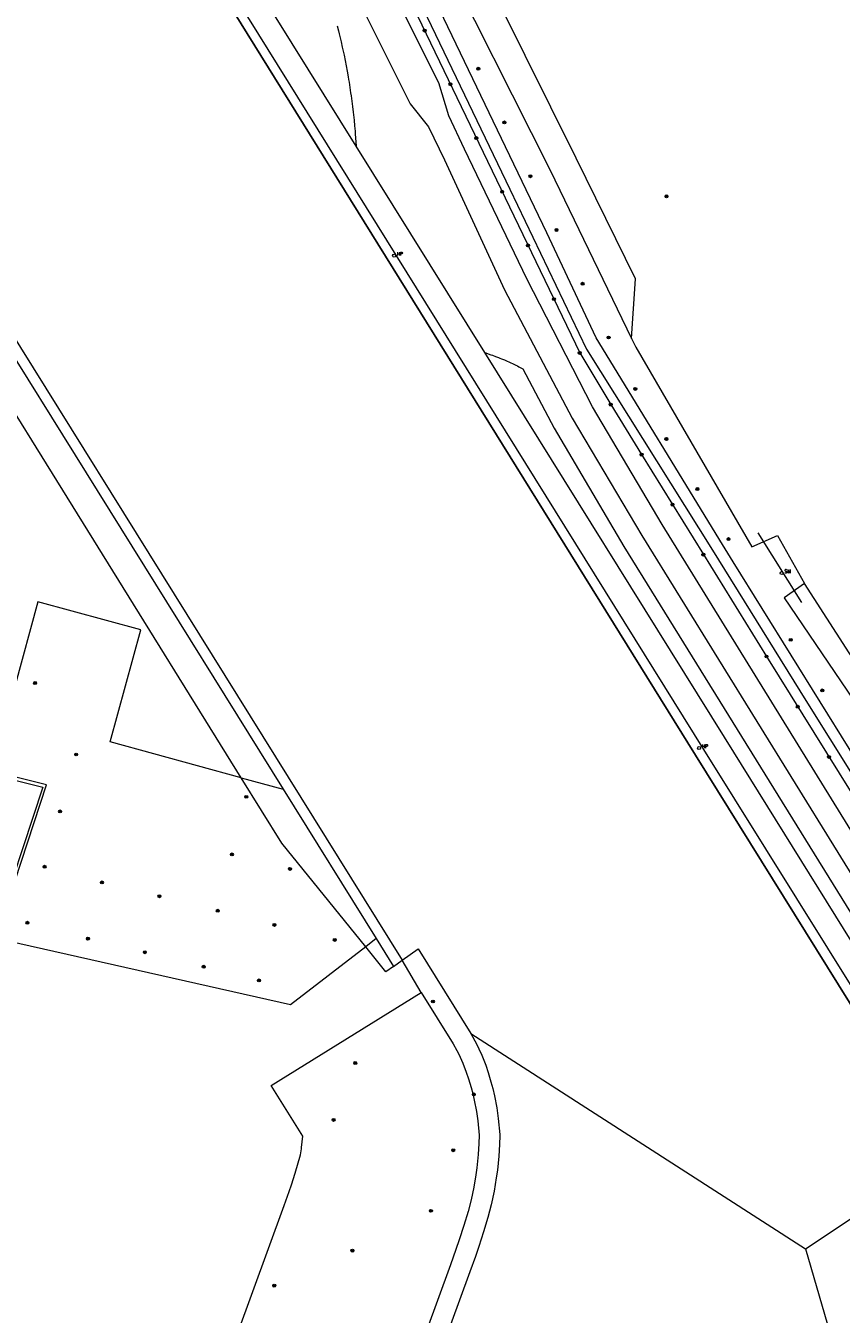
# Model space of a CAD drawing. Header units: metres. Extents: x 138165 to 154469, y 480134 to 494189.
# Tile 200 of 256: x 147136 to 147274, y 485273 to 485492. Entities that reach past the tile are written whole.
import ezdxf

# ---------------------------------------------------------------- set-up
doc = ezdxf.new("R2010")
doc.units = ezdxf.units.M
doc.header["$LTSCALE"] = 0.001
doc.header["$MEASUREMENT"] = 0
for name, color, linetype, lineweight in [('TOP-L-duiker', 7, 'Continuous', 0), ('TOP-L-topo objecten punt', 7, 'Continuous', 0), ('TOP-L-topo objecten vlak', 7, 'Continuous', 0), ('TOP-L-water beschoeiing', 7, 'Continuous', 0)]:
    doc.layers.add(name, color=color, linetype=linetype, lineweight=lineweight)
doc.styles.add('Style-STANDARD', font='STANDARD.shx')

# ---------------------------------------------------------------- blocks, each defined once
blk = doc.blocks.new('24')
at = {"layer": 'TOP-L-topo objecten punt', "color": 7, "linetype": 'Continuous', "lineweight": 0}
for radius in [0.025, 0.0182, 0.0115, 0.005]:
    blk.add_circle((0, 0), radius, dxfattribs=at)
blk = doc.blocks.new('131')
at = {"layer": 'TOP-L-topo objecten punt', "color": 7, "linetype": 'Continuous', "lineweight": 0}
blk.add_circle((0, 0), 0.025, dxfattribs=at)
at = {"layer": 'TOP-L-topo objecten punt', "color": 7, "linetype": 'Continuous', "lineweight": 0, "style": 'Style-STANDARD'}
blk.add_text('SM', height=0.06, dxfattribs=at).set_placement((0.0483, 0))
blk = doc.blocks.new('17')
at = {"layer": 'TOP-L-topo objecten punt', "color": 7, "linetype": 'Continuous', "lineweight": 0}
blk.add_circle((0, 0), 0.025, dxfattribs=at)
at = {"layer": 'TOP-L-topo objecten punt', "color": 7, "linetype": 'Continuous', "lineweight": 0, "style": 'Style-STANDARD'}
blk.add_text('HP', height=0.06, dxfattribs=at).set_placement((0.0483, 0))

msp = doc.modelspace()

# ---------------------------------------------------------------- linework, layer by layer
at = {"layer": 'TOP-L-duiker', "flags": 128}
msp.add_lwpolyline([(147267.68, 485394.35), (147260.27, 485406.23)], dxfattribs=at)
at = {"layer": 'TOP-L-topo objecten vlak', "flags": 128}
for points in [[(147292.03, 485300.34), (147281.43, 485317.36), (147249.65, 485368.41), (147091.51, 485622.98), (147001.15, 485767.26), (146987.81, 485782.74), (146967.59, 485770.81), (146972.37, 485762.72), (146948.69, 485741.37)], [(146987.81, 485782.74), (147001.15, 485767.26), (147091.51, 485622.98), (147249.65, 485368.41), (147281.43, 485317.36), (147292.03, 485300.34), (147315.8, 485262.16), (147322.87, 485250.8), (147339.57, 485223.97), (147339.66, 485223.83), (147339.74, 485223.7), (147341.42, 485221.01), (147341.51, 485220.85), (147341.6, 485220.72), (147400.58, 485125.98), (147401.57, 485124.74), (147478.45, 485000), (147521.23, 484930.59)], [(146989.42, 485783.69), (147002.73, 485768.09), (147092.74, 485623.66), (147250.98, 485369.4), (147341.14, 485224.96), (147343.18, 485221.71), (147402.66, 485126.42), (147522.7, 484931.58)], [(147000.95, 485784.02), (147003.72, 485779.56), (147006.98, 485771.98), (147020.13, 485750.55), (147024.05, 485746.34), (147034.82, 485728.42), (147054.86, 485697.46), (147073.64, 485671.12), (147096.96, 485641.28), (147118.08, 485614.98), (147145.3, 485578.92), (147172.16, 485536.36), (147184.36, 485514.84), (147185.78, 485512), (147187.26, 485506.94), (147201.14, 485479.12), (147204.23, 485475.22), (147206.94, 485469.6), (147217.16, 485447.54), (147228.68, 485425.72), (147240.48, 485405.74), (147279.62, 485342.54)], [(146948.69, 485741.37), (146953.02, 485729.55), (147000, 485654.16), (147020.36, 485621.5), (147096.07, 485500), (147199.79, 485333.56)], [(147146.99, 485602.66), (147166.7, 485574.32), (147187.22, 485540.46), (147205.62, 485506.22), (147224.92, 485467.88), (147238.74, 485439.25)], [(147280.67, 485361.61), (147256.01, 485401.29), (147254.19, 485404.22), (147232.76, 485439.37), (147224.33, 485457.19), (147202.67, 485502.45), (147189.4, 485529.45), (147186.14, 485535.53), (147180.58, 485545.05), (147168, 485565.04), (147143.69, 485600.43), (147142.24, 485598.74), (147176.76, 485545.65), (147186.66, 485528.71), (147200.5, 485501.24), (147218.08, 485464.65), (147231.08, 485437.45), (147252.5, 485403.26), (147268.39, 485377.74), (147300.17, 485326.95)], [(147139.22, 485599.31), (147141.67, 485595.93), (147147.49, 485587.83), (147153.41, 485579.54), (147159.03, 485571.23), (147164.65, 485562.84), (147169.99, 485554.44), (147175.27, 485545.57), (147180.72, 485536.69), (147185.53, 485527.92), (147190.4, 485518.99), (147229.94, 485436.81), (147235.21, 485428.01), (147240.46, 485419.51), (147245.71, 485411.01), (147250.96, 485402.51), (147261.69, 485385.2), (147288.24, 485342.53), (147307.59, 485311.42), (147312.8, 485305.94)], [(147282.86, 485344.58), (147243.96, 485407.66), (147232.14, 485427.64), (147220.94, 485449.38), (147210.34, 485471.44), (147207.67, 485477.08), (147206.02, 485482.7), (147192.05, 485510.59), (147189, 485514.68), (147187.56, 485517.16), (147175, 485539.64), (147147.38, 485582.24), (147138.26, 485594.48)], [(147191.95, 485471.97), (147136.98, 485560.2)], [(147238.74, 485439.25), (147239.45, 485449.39), (147229.32, 485469.9), (147216.34, 485496.01)], [(147188.72, 485492.43), (147188.95, 485491.53), (147189.06, 485491.07), (147189.27, 485490.16), (147189.38, 485489.71), (147189.58, 485488.8), (147189.78, 485487.88), (147189.88, 485487.43), (147190.06, 485486.51), (147190.24, 485485.59), (147190.41, 485484.67), (147190.57, 485483.76), (147190.65, 485483.29), (147190.73, 485482.83), (147190.87, 485481.91), (147191.01, 485480.99), (147191.08, 485480.52), (147191.2, 485479.6), (147191.26, 485479.14), (147191.32, 485478.67), (147191.43, 485477.74), (147191.53, 485476.82), (147191.58, 485476.35), (147191.67, 485475.42), (147191.76, 485474.49), (147191.79, 485474.03), (147191.95, 485471.97)], [(147213.83, 485436.86), (147191.95, 485471.97)], [(147124.28, 485451.26), (147179.53, 485362.65)], [(147172.42, 485364.59), (147123.71, 485443)], [(147238.74, 485439.25), (147239.46, 485437.76), (147259.2, 485403.82), (147263.54, 485405.76), (147268.16, 485397.62)], [(147213.83, 485436.86), (147214.86, 485436.5), (147215.12, 485436.41), (147215.63, 485436.22), (147216.13, 485436.03), (147216.39, 485435.92), (147216.64, 485435.82), (147217.14, 485435.61), (147217.63, 485435.4), (147217.88, 485435.28), (147218.13, 485435.17), (147218.62, 485434.94), (147219.1, 485434.7), (147219.35, 485434.58), (147219.59, 485434.45), (147219.83, 485434.33), (147220.25, 485434.1), (147225.59, 485423.99), (147237.45, 485403.91), (147310.81, 485285.43)], [(147415.8, 485111.98), (147405.63, 485128.44), (147346.41, 485223.72), (147344.38, 485226.98), (147254.57, 485371.47), (147213.83, 485436.86)], [(147330.21, 485298.36), (147303.96, 485340.33), (147291.15, 485356.91), (147285.98, 485364.65), (147277.26, 485378.62), (147326.44, 485413.12), (147322.05, 485414.77), (147277.4, 485383.25), (147268.16, 485397.62)], [(147268.16, 485397.62), (147264.72, 485395.16), (147276.4, 485377.9)], [(147172.42, 485364.59), (147150.14, 485370.68), (147155.34, 485389.72), (147137.86, 485394.5), (147129.99, 485365.68)], [(147129.85, 485365.2), (147138.7, 485363.01), (147130.21, 485337.36)], [(147130.7, 485337.25), (147139.34, 485363.37), (147129.99, 485365.68)], [(147172.42, 485364.59), (147179.53, 485362.65)], [(147193.57, 485335.86), (147179.33, 485353.47), (147172.42, 485364.59)], [(147179.53, 485362.65), (147195.37, 485337.24)], [(147193.57, 485335.86), (147180.76, 485325.97), (147130.7, 485337.25)], [(147195.37, 485337.24), (147193.57, 485335.86)], [(147198.31, 485332.52), (147197, 485331.62), (147193.57, 485335.86)], [(147195.37, 485337.24), (147198.31, 485332.52)], [(147199.79, 485333.56), (147202.5, 485335.48), (147211.44, 485321.12)], [(147198.31, 485332.52), (147199.79, 485333.56)], [(147202.99, 485328.07), (147199.79, 485333.56)], [(147153.31, 485219.42), (147179.73, 485291.89), (147180.57, 485294.23), (147180.97, 485295.41), (147181.59, 485297.35), (147182.47, 485300.48), (147182.64, 485301.52), (147182.67, 485301.75), (147182.86, 485303.64), (147177.49, 485312.26), (147202.99, 485328.07)], [(147202.99, 485328.07), (147208.42, 485319.36), (147209.04, 485318.22), (147209.37, 485317.57), (147209.62, 485317.06), (147210.05, 485316.08), (147210.67, 485314.53), (147211.05, 485313.41), (147211.49, 485311.94), (147211.75, 485310.94), (147212.03, 485309.77), (147212.39, 485307.87), (147212.63, 485306.24), (147212.86, 485303.81), (147212.81, 485302.41), (147212.7, 485300.56), (147212.47, 485298.27), (147212.31, 485297.08), (147211.96, 485294.97), (147211.52, 485292.82), (147210.96, 485290.84), (147210.24, 485288.46), (147209.46, 485286.02), (147208.91, 485284.38), (147207.98, 485281.8), (147181.29, 485208.59)], [(147211.44, 485321.12), (147212.13, 485319.86), (147212.51, 485319.12), (147212.79, 485318.53), (147213.28, 485317.45), (147213.96, 485315.74), (147214.39, 485314.47), (147214.86, 485312.89), (147215.15, 485311.78), (147215.45, 485310.5), (147215.84, 485308.45), (147216.11, 485306.66), (147216.36, 485303.94), (147216.36, 485303.8), (147216.31, 485302.25), (147216.19, 485300.28), (147215.95, 485297.86), (147215.77, 485296.56), (147215.4, 485294.33), (147214.92, 485292), (147214.32, 485289.86), (147213.58, 485287.42), (147212.79, 485284.92), (147212.21, 485283.23), (147211.28, 485280.62), (147184.54, 485207.28)], [(147211.44, 485321.12), (147268.33, 485284.51)], [(147268.33, 485284.51), (147292.03, 485300.34)], [(147268.33, 485284.51), (147284.99, 485227.22)]]:
    msp.add_lwpolyline(points, dxfattribs=at)
at = {"layer": 'TOP-L-water beschoeiing', "flags": 128}
for points in [[(146987.81, 485782.74), (147001.15, 485767.26), (147091.51, 485622.98), (147249.65, 485368.41), (147281.43, 485317.36), (147292.03, 485300.34), (147315.8, 485262.16), (147322.87, 485250.8), (147339.57, 485223.97)], [(147096.07, 485500), (147199.79, 485333.56)], [(147199.79, 485333.56), (147202.5, 485335.48), (147211.44, 485321.12)], [(147211.44, 485321.12), (147212.13, 485319.86), (147212.51, 485319.12), (147212.79, 485318.53), (147213.28, 485317.45), (147213.96, 485315.74), (147214.39, 485314.47), (147214.86, 485312.89), (147215.15, 485311.78), (147215.45, 485310.5), (147215.84, 485308.45), (147216.11, 485306.66), (147216.36, 485303.94), (147216.36, 485303.8), (147216.31, 485302.25), (147216.19, 485300.28), (147215.95, 485297.86), (147215.77, 485296.56), (147215.4, 485294.33), (147214.92, 485292), (147214.32, 485289.86), (147213.58, 485287.42), (147212.79, 485284.92), (147212.21, 485283.23), (147211.28, 485280.62), (147184.54, 485207.28)]]:
    msp.add_lwpolyline(points, dxfattribs=at)

# ---------------------------------------------------------------- block references
at = {"layer": 'TOP-L-topo objecten punt', "xscale": 10, "yscale": 10, "zscale": 10}
for name, p in [('24', (147203.58, 485491.6)), ('24', (147212.71, 485485.11)), ('24', (147207.97, 485482.47)), ('24', (147217.14, 485475.98)), ('24', (147212.37, 485473.33)), ('24', (147221.57, 485466.84)), ('24', (147216.76, 485464.2)), ('24', (147244.69, 485463.42)), ('24', (147226, 485457.7)), ('17', (147198.39, 485453.34)), ('24', (147221.15, 485455.07)), ('24', (147230.43, 485448.56)), ('24', (147225.55, 485445.94)), ('24', (147234.86, 485439.42)), ('24', (147229.94, 485436.81)), ('24', (147239.39, 485430.68)), ('24', (147235.21, 485428.01)), ('24', (147244.67, 485422.17)), ('24', (147240.46, 485419.51)), ('24', (147249.95, 485413.67)), ('24', (147245.71, 485411.01)), ('24', (147255.23, 485405.16)), ('24', (147250.96, 485402.51)), ('131', (147264.27, 485399.37)), ('24', (147265.82, 485388.03)), ('24', (147261.69, 485385.2)), ('24', (147137.38, 485380.69)), ('24', (147271.17, 485379.43)), ('24', (147267, 485376.66)), ('24', (147144.36, 485368.54)), ('17', (147250.24, 485369.64)), ('24', (147272.31, 485368.13)), ('24', (147173.27, 485361.34)), ('24', (147141.63, 485358.86)), ('24', (147170.82, 485351.56)), ('24', (147138.98, 485349.46)), ('24', (147180.7, 485349.09)), ('24', (147148.73, 485346.79)), ('24', (147158.51, 485344.44)), ('24', (147168.42, 485341.97)), ('24', (147136.07, 485339.93)), ('24', (147178.05, 485339.57)), ('24', (147146.36, 485337.23)), ('24', (147188.31, 485337.02)), ('24', (147156.03, 485334.92)), ('24', (147166.03, 485332.45)), ('24', (147175.42, 485330.13)), ('24', (147204.99, 485326.55)), ('24', (147191.79, 485316.09)), ('24', (147211.95, 485310.76)), ('24', (147188.11, 485306.43)), ('24', (147208.44, 485301.26)), ('24', (147204.66, 485290.97)), ('24', (147191.31, 485284.2)), ('24', (147178.02, 485278.25))]:
    msp.add_blockref(name, p, dxfattribs=at)

doc.saveas('drawing.dxf')
